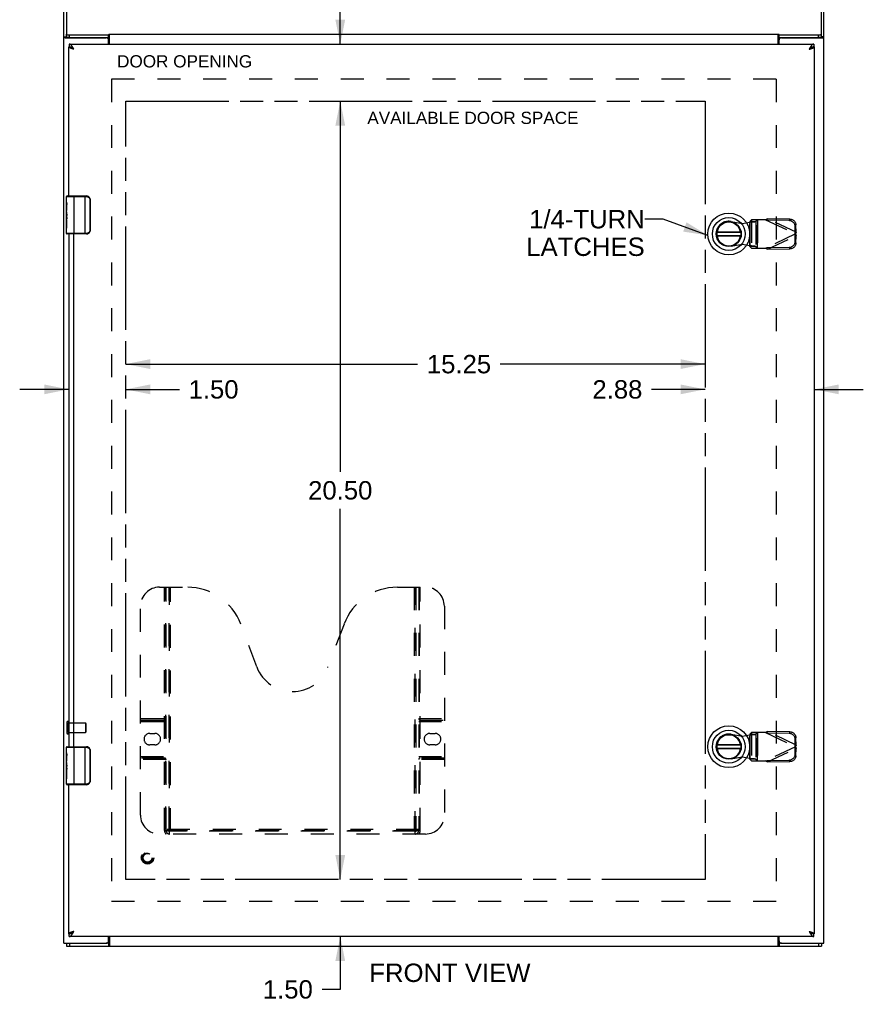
# Model space of a CAD drawing. Header units: inches. Extents: x 0 to 110, y 0 to 71.
# Tile 3 of 5: x 26 to 48, y 21 to 47. Entities that reach past the tile are written whole.
import ezdxf

# ---------------------------------------------------------------- set-up
doc = ezdxf.new("R2010")
doc.units = ezdxf.units.IN
doc.header["$LTSCALE"] = 6.032258
doc.header["$MEASUREMENT"] = 0
doc.linetypes.add('HIDDEN', pattern=[0.2, 0.1, -0.1])
doc.linetypes.add('PHANTOM', pattern=[0.8, 0.45, -0.05, 0.1, -0.05, 0.1, -0.05])
doc.layers.get('0').update_dxf_attribs({"linetype": 'CONTINUOUS'})
for name, color, linetype in [('02___PRT_ALL_AXES', 7, 'CONTINUOUS'), ('1-4_TURN_RH_OVER_24', 7, 'CONTINUOUS'), ('AVAILABLE_DOOR_SPACE', 7, 'CONTINUOUS'), ('DEFAULT_2', 8, 'HIDDEN'), ('DIMENSIONS', 7, 'CONTINUOUS')]:
    doc.layers.add(name, color=color, linetype=linetype)
doc.styles.get("Standard").update_dxf_attribs({"font": 'arial.ttf'})
doc.dimstyles.new('DIMSTYLE_1', dxfattribs={"dimtxt": 0.483871, "dimasz": 0.645161, "dimexe": 0.09, "dimexo": 0.07, "dimgap": 0.0375, "dimtad": 0, "dimtih": 1, "dimtoh": 1, "dimzin": 4, "dimdsep": 46, "dimtxsty": 'Standard', "dimblk": '_FILLED', "dimblk1": '_FILLED', "dimblk2": '_FILLED', "dimcen": 0.09, "dimazin": 1, "dimtfac": 1, "dimtofl": 0, "dimtmove": 0, "dimatfit": 3, "dimldrblk": '_FILLED', "dimfxl": 1, "dimtolj": 1, "dimtzin": 4, "dimarcsym": 0})
doc.dimstyles.get("Standard").update_dxf_attribs({"dimtxt": 0.548387, "dimasz": 0.645161, "dimexe": 0.09, "dimexo": 0.07, "dimgap": 0.09, "dimtad": 0, "dimtih": 1, "dimtoh": 1, "dimzin": 4, "dimdsep": 46, "dimtxsty": 'Standard', "dimblk": '_FILLED', "dimblk1": '_FILLED', "dimblk2": '_FILLED', "dimcen": 0.09, "dimazin": 1, "dimtp": 0.01, "dimtm": 0.01, "dimtfac": 1, "dimtofl": 0, "dimtmove": 0, "dimatfit": 3, "dimldrblk": '_FILLED', "dimfxl": 1, "dimtolj": 1, "dimtzin": 4, "dimarcsym": 0})

# ---------------------------------------------------------------- blocks, each defined once
blk = doc.blocks.new('_FILLED')
at = {"color": 0, "linetype": 'ByBlock'}
blk.add_solid([(0, 0), (-1, 0.2), (-1, -0.2)], dxfattribs=at)
blk = doc.blocks.new('*D16')
at = {"layer": 'DIMENSIONS', "color": 2, "linetype": 'Continuous'}
for p, q in [((34.616, 47.701), (34.114, 47.701)), ((34.616, 46.291), (34.616, 47.701)), ((34.616, 44.791), (34.616, 43.5))]:
    blk.add_line(p, q, dxfattribs=at)
at = {"layer": 'DIMENSIONS', "color": 2, "linetype": 'Continuous', "xscale": 0.6451612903, "yscale": 0.6451612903, "zscale": 0.6451612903}
for p, rotation in [((34.616, 46.291), 270), ((34.616, 44.791), 90)]:
    blk.add_blockref('_FILLED', p, dxfattribs=dict(at, rotation=rotation))
at = {"layer": 'DIMENSIONS', "color": 2, "linetype": 'Continuous', "insert": (33.872, 47.943), "char_height": 0.4839, "width": 1.31491, "attachment_point": 3, "line_spacing_factor": 0.9}
blk.add_mtext('1.50', dxfattribs=at)
blk = doc.blocks.new('*D17')
at = {"layer": 'DIMENSIONS', "color": 2, "linetype": 'Continuous'}
for p, q in [((34.616, 44.791), (34.616, 35.025)), ((34.616, 24.291), (34.616, 34.057))]:
    blk.add_line(p, q, dxfattribs=at)
at = {"layer": 'DIMENSIONS', "color": 2, "linetype": 'Continuous', "xscale": 0.6451612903, "yscale": 0.6451612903, "zscale": 0.6451612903}
for p, rotation in [((34.616, 44.791), 90), ((34.616, 24.291), 270)]:
    blk.add_blockref('_FILLED', p, dxfattribs=dict(at, rotation=rotation))
at = {"layer": 'DIMENSIONS', "color": 2, "linetype": 'Continuous', "insert": (34.616, 34.783), "char_height": 0.4839, "width": 1.69085, "attachment_point": 2, "line_spacing_factor": 0.9}
blk.add_mtext('20.50', dxfattribs=at)
blk = doc.blocks.new('*D18')
at = {"layer": 'DIMENSIONS', "color": 2, "linetype": 'Continuous'}
for p, q in [((34.616, 24.291), (34.616, 25.581)), ((34.616, 22.791), (34.616, 21.401)), ((34.616, 21.401), (34.136, 21.401))]:
    blk.add_line(p, q, dxfattribs=at)
at = {"layer": 'DIMENSIONS', "color": 2, "linetype": 'Continuous', "xscale": 0.6451612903, "yscale": 0.6451612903, "zscale": 0.6451612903}
for p, rotation in [((34.616, 24.291), 270), ((34.616, 22.791), 90)]:
    blk.add_blockref('_FILLED', p, dxfattribs=dict(at, rotation=rotation))
at = {"layer": 'DIMENSIONS', "color": 2, "linetype": 'Continuous', "insert": (33.894, 21.643), "char_height": 0.4839, "width": 1.31491, "attachment_point": 3, "line_spacing_factor": 0.9}
blk.add_mtext('1.50', dxfattribs=at)
blk = doc.blocks.new('*D19')
at = {"layer": 'DIMENSIONS', "color": 2, "linetype": 'Continuous'}
for p, q in [((28.968, 37.864), (36.653, 37.864)), ((44.218, 37.864), (38.828, 37.864))]:
    blk.add_line(p, q, dxfattribs=at)
at = {"layer": 'DIMENSIONS', "color": 2, "linetype": 'Continuous', "xscale": 0.6451612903, "yscale": 0.6451612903, "zscale": 0.6451612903, "rotation": 180}
blk.add_blockref('_FILLED', (28.968, 37.864), dxfattribs=at)
at = {"layer": 'DIMENSIONS', "color": 2, "linetype": 'Continuous', "xscale": 0.6451612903, "yscale": 0.6451612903, "zscale": 0.6451612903}
blk.add_blockref('_FILLED', (44.218, 37.864), dxfattribs=at)
at = {"layer": 'DIMENSIONS', "color": 2, "linetype": 'Continuous', "insert": (37.741, 38.106), "char_height": 0.4839, "width": 1.69085, "attachment_point": 2, "line_spacing_factor": 0.9}
blk.add_mtext('15.25', dxfattribs=at)
blk = doc.blocks.new('*D20')
at = {"layer": 'DIMENSIONS', "color": 2, "linetype": 'Continuous'}
for p, q in [((44.218, 37.199), (42.811, 37.199)), ((47.093, 37.199), (48.383, 37.199))]:
    blk.add_line(p, q, dxfattribs=at)
at = {"layer": 'DIMENSIONS', "color": 2, "linetype": 'Continuous', "xscale": 0.6451612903, "yscale": 0.6451612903, "zscale": 0.6451612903}
blk.add_blockref('_FILLED', (44.218, 37.199), dxfattribs=at)
at = {"layer": 'DIMENSIONS', "color": 2, "linetype": 'Continuous', "xscale": 0.6451612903, "yscale": 0.6451612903, "zscale": 0.6451612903, "rotation": 180}
blk.add_blockref('_FILLED', (47.093, 37.199), dxfattribs=at)
at = {"layer": 'DIMENSIONS', "color": 2, "linetype": 'Continuous', "insert": (42.569, 37.441), "char_height": 0.4839, "width": 1.31491, "attachment_point": 3, "line_spacing_factor": 0.9}
blk.add_mtext('2.88', dxfattribs=at)
blk = doc.blocks.new('*D21')
at = {"layer": 'DIMENSIONS', "color": 2, "linetype": 'Continuous'}
for p, q in [((27.468, 37.199), (26.178, 37.199)), ((28.968, 37.199), (30.381, 37.199))]:
    blk.add_line(p, q, dxfattribs=at)
at = {"layer": 'DIMENSIONS', "color": 2, "linetype": 'Continuous', "xscale": 0.6451612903, "yscale": 0.6451612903, "zscale": 0.6451612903}
blk.add_blockref('_FILLED', (27.468, 37.199), dxfattribs=at)
at = {"layer": 'DIMENSIONS', "color": 2, "linetype": 'Continuous', "xscale": 0.6451612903, "yscale": 0.6451612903, "zscale": 0.6451612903, "rotation": 180}
blk.add_blockref('_FILLED', (28.968, 37.199), dxfattribs=at)
at = {"layer": 'DIMENSIONS', "color": 2, "linetype": 'Continuous', "insert": (30.623, 37.441), "char_height": 0.4839, "width": 1.31491, "attachment_point": 1, "line_spacing_factor": 0.9}
blk.add_mtext('1.50', dxfattribs=at)

msp = doc.modelspace()

# ---------------------------------------------------------------- linework, layer by layer
at = {"color": 3, "linetype": 'Continuous'}
for p, q in [((27.343, 22.616), (27.343, 49.619)), ((27.406, 49.703), (27.406, 46.553)), ((47.28, 46.553), (47.28, 49.703)), ((47.343, 22.616), (47.343, 49.619)), ((27.371, 46.459), (28.458, 46.459)), ((27.486, 46.532), (28.518, 46.532)), ((28.518, 46.532), (28.53, 46.549)), ((28.53, 46.549), (46.157, 46.549)), ((28.545, 46.291), (28.545, 46.549)), ((46.141, 46.291), (46.141, 46.549)), ((46.168, 46.532), (46.157, 46.549)), ((46.168, 46.532), (47.2, 46.532)), ((46.228, 46.459), (47.316, 46.459)), ((27.468, 42.291), (27.468, 46.216)), ((27.481, 46.291), (47.08, 46.291)), ((28.518, 46.291), (28.518, 46.399)), ((46.168, 46.291), (46.168, 46.399)), ((46.958, 46.156), (46.974, 46.16)), ((47.093, 46.216), (47.093, 22.866)), ((27.468, 41.291), (27.468, 27.791)), ((27.603, 27.791), (27.603, 41.291)), ((27.468, 22.866), (27.468, 26.791)), ((27.603, 22.926), (27.587, 22.921)), ((27.343, 22.616), (28.458, 22.616)), ((47.08, 22.791), (27.481, 22.791)), ((28.518, 22.676), (28.518, 22.791)), ((28.545, 22.791), (28.545, 22.541)), ((46.141, 22.541), (46.141, 22.791)), ((46.15, 22.569), (46.153, 22.562)), ((46.168, 22.676), (46.168, 22.791)), ((46.228, 22.616), (47.343, 22.616)), ((27.406, 22.541), (47.28, 22.541))]:
    msp.add_line(p, q, dxfattribs=at)
at = {"color": 7, "linetype": 'Continuous'}
for p, q in [((27.343, 46.482), (27.406, 46.482)), ((27.406, 46.481), (27.406, 46.553)), ((27.486, 46.46), (27.486, 46.532)), ((27.486, 46.46), (28.518, 46.46)), ((27.488, 46.459), (27.488, 46.46)), ((28.518, 46.46), (28.518, 46.532)), ((46.168, 46.46), (46.168, 46.532)), ((46.168, 46.46), (47.2, 46.46)), ((47.198, 46.459), (47.198, 46.46)), ((47.2, 46.46), (47.2, 46.532)), ((47.28, 46.481), (47.28, 46.553)), ((47.343, 46.482), (47.28, 46.482)), ((27.468, 46.216), (27.481, 46.216)), ((27.481, 46.291), (27.481, 46.216)), ((27.603, 46.156), (27.594, 46.163)), ((47.08, 46.291), (47.08, 46.216)), ((47.093, 46.216), (47.08, 46.216)), ((27.408, 42.276), (27.935, 42.276)), ((27.423, 42.291), (27.933, 42.291)), ((27.608, 41.291), (27.608, 42.291)), ((27.897, 41.291), (27.897, 42.291)), ((28.026, 42.191), (28.026, 41.391)), ((28.033, 42.191), (28.026, 42.191)), ((28.033, 42.191), (28.033, 41.391)), ((27.408, 41.675), (27.408, 41.709)), ((27.408, 41.306), (27.408, 41.445)), ((27.935, 41.306), (27.408, 41.306)), ((27.933, 41.291), (27.423, 41.291)), ((28.033, 41.391), (28.026, 41.391)), ((45.155, 41.329), (44.53, 41.329)), ((44.53, 41.251), (45.155, 41.251)), ((44.532, 41.345), (45.153, 41.345)), ((45.153, 41.235), (44.532, 41.235)), ((27.408, 27.776), (27.935, 27.776)), ((27.423, 27.791), (27.933, 27.791)), ((27.608, 26.791), (27.608, 27.791)), ((27.897, 26.791), (27.897, 27.791)), ((45.155, 27.829), (44.53, 27.829)), ((44.53, 27.751), (45.155, 27.751)), ((44.532, 27.845), (45.153, 27.845)), ((28.026, 27.691), (28.026, 26.891)), ((28.033, 27.691), (28.026, 27.691)), ((28.033, 27.691), (28.033, 26.891)), ((45.153, 27.735), (44.532, 27.735)), ((27.408, 27.175), (27.408, 27.209)), ((27.408, 26.806), (27.408, 26.945)), ((27.935, 26.806), (27.408, 26.806)), ((27.933, 26.791), (27.423, 26.791)), ((28.033, 26.891), (28.026, 26.891)), ((27.468, 22.866), (27.481, 22.866)), ((27.481, 22.791), (27.481, 22.866)), ((46.958, 22.926), (46.967, 22.918)), ((47.093, 22.866), (47.08, 22.866)), ((47.08, 22.791), (47.08, 22.866)), ((27.406, 22.616), (27.406, 22.541)), ((27.486, 22.616), (27.486, 22.541)), ((28.515, 22.616), (28.458, 22.616)), ((28.515, 22.616), (28.515, 22.541)), ((46.228, 22.616), (46.171, 22.616)), ((46.171, 22.616), (46.171, 22.541)), ((47.2, 22.616), (47.2, 22.541)), ((47.28, 22.616), (47.28, 22.541))]:
    msp.add_line(p, q, dxfattribs=at)
at = {"color": 3, "linetype": 'Continuous'}
for points in [[(27.343, 46.482), (27.343, 46.479), (27.344, 46.477), (27.346, 46.474), (27.348, 46.472), (27.35, 46.47), (27.353, 46.467), (27.357, 46.465), (27.361, 46.463), (27.366, 46.461), (27.371, 46.459)], [(27.406, 46.553), (27.406, 46.552), (27.407, 46.55), (27.408, 46.549), (27.409, 46.548), (27.41, 46.546), (27.412, 46.545), (27.414, 46.544), (27.417, 46.543), (27.42, 46.542), (27.423, 46.54), (27.426, 46.539), (27.43, 46.538), (27.433, 46.537), (27.437, 46.537), (27.442, 46.536), (27.446, 46.535), (27.451, 46.534), (27.455, 46.534), (27.46, 46.533), (27.465, 46.533), (27.471, 46.533), (27.476, 46.533), (27.481, 46.532), (27.486, 46.532)], [(28.537, 46.512), (28.534, 46.516), (28.533, 46.518), (28.532, 46.52), (28.53, 46.522), (28.529, 46.524), (28.528, 46.525), (28.526, 46.527), (28.525, 46.528), (28.524, 46.53), (28.522, 46.53), (28.521, 46.531), (28.52, 46.532), (28.519, 46.532), (28.518, 46.532)], [(28.545, 46.5), (28.544, 46.501), (28.543, 46.502), (28.542, 46.504), (28.54, 46.506), (28.539, 46.508), (28.538, 46.51), (28.537, 46.512)], [(46.141, 46.5), (46.142, 46.501), (46.143, 46.502), (46.145, 46.504), (46.146, 46.506), (46.147, 46.508), (46.148, 46.51), (46.15, 46.512), (46.152, 46.516)], [(46.152, 46.516), (46.153, 46.518), (46.155, 46.52), (46.156, 46.522), (46.157, 46.524), (46.158, 46.525), (46.16, 46.527), (46.161, 46.528), (46.163, 46.53), (46.164, 46.53), (46.165, 46.531), (46.166, 46.532), (46.167, 46.532), (46.168, 46.532)], [(47.2, 46.532), (47.205, 46.532), (47.211, 46.533), (47.216, 46.533), (47.221, 46.533), (47.226, 46.533), (47.231, 46.534), (47.235, 46.534), (47.24, 46.535), (47.245, 46.536), (47.249, 46.537), (47.253, 46.537), (47.257, 46.538), (47.26, 46.539), (47.264, 46.54), (47.267, 46.542), (47.269, 46.543), (47.272, 46.544), (47.274, 46.545), (47.276, 46.546), (47.277, 46.548), (47.279, 46.549), (47.279, 46.55), (47.28, 46.552), (47.28, 46.553)], [(47.316, 46.459), (47.321, 46.461), (47.325, 46.463), (47.329, 46.465), (47.333, 46.467), (47.336, 46.47), (47.339, 46.472), (47.341, 46.474), (47.342, 46.477), (47.343, 46.479), (47.343, 46.482)], [(27.603, 46.156), (27.587, 46.16), (27.579, 46.163), (27.571, 46.165), (27.563, 46.167), (27.555, 46.169), (27.548, 46.172), (27.54, 46.174), (27.533, 46.176), (27.526, 46.179), (27.52, 46.181), (27.514, 46.183), (27.508, 46.186), (27.502, 46.188), (27.497, 46.19), (27.492, 46.193), (27.488, 46.195), (27.484, 46.197), (27.48, 46.199), (27.477, 46.202), (27.474, 46.204), (27.472, 46.206), (27.47, 46.209), (27.469, 46.211), (27.468, 46.213), (27.468, 46.216)], [(27.603, 46.156), (27.598, 46.164), (27.594, 46.172), (27.589, 46.18), (27.584, 46.188), (27.58, 46.196), (27.575, 46.204), (27.57, 46.211), (27.566, 46.218), (27.561, 46.225), (27.556, 46.232), (27.552, 46.239), (27.547, 46.245), (27.542, 46.251), (27.537, 46.257), (27.533, 46.262), (27.528, 46.267), (27.523, 46.271), (27.519, 46.275), (27.514, 46.279), (27.509, 46.282), (27.505, 46.285), (27.5, 46.287), (27.495, 46.288), (27.49, 46.29), (27.486, 46.29), (27.481, 46.291)], [(47.08, 46.291), (47.075, 46.29), (47.071, 46.29), (47.066, 46.288), (47.061, 46.287), (47.057, 46.285), (47.052, 46.282), (47.047, 46.279), (47.043, 46.275), (47.038, 46.271), (47.033, 46.267), (47.029, 46.262), (47.024, 46.257), (47.019, 46.251), (47.014, 46.245), (47.01, 46.239), (47.005, 46.232), (47, 46.226), (46.996, 46.218), (46.991, 46.211), (46.986, 46.204), (46.982, 46.196), (46.977, 46.188), (46.972, 46.18), (46.967, 46.172), (46.963, 46.164), (46.958, 46.156)], [(46.974, 46.16), (46.982, 46.163), (46.99, 46.165), (46.998, 46.167), (47.006, 46.169), (47.014, 46.172), (47.021, 46.174), (47.028, 46.176), (47.035, 46.179), (47.041, 46.181), (47.048, 46.183), (47.054, 46.186), (47.059, 46.188), (47.064, 46.19), (47.069, 46.193), (47.074, 46.195), (47.078, 46.197), (47.081, 46.199), (47.084, 46.202), (47.087, 46.204), (47.089, 46.206), (47.091, 46.209), (47.092, 46.211), (47.093, 46.213), (47.093, 46.216)], [(27.587, 22.921), (27.579, 22.919), (27.571, 22.916), (27.563, 22.914), (27.555, 22.912), (27.548, 22.909), (27.54, 22.907), (27.533, 22.905), (27.526, 22.903), (27.52, 22.9), (27.514, 22.898), (27.508, 22.896), (27.502, 22.893), (27.497, 22.891), (27.492, 22.889), (27.488, 22.886), (27.484, 22.884), (27.48, 22.882), (27.477, 22.879), (27.474, 22.877), (27.472, 22.875), (27.47, 22.873), (27.469, 22.87), (27.468, 22.868), (27.468, 22.866)], [(27.481, 22.791), (27.486, 22.791), (27.49, 22.792), (27.495, 22.793), (27.5, 22.795), (27.505, 22.797), (27.509, 22.799), (27.514, 22.803), (27.519, 22.806), (27.523, 22.81), (27.528, 22.815), (27.533, 22.819), (27.537, 22.825), (27.542, 22.83), (27.547, 22.836), (27.551, 22.842), (27.556, 22.849), (27.561, 22.856), (27.566, 22.863), (27.57, 22.87), (27.575, 22.878), (27.58, 22.885), (27.584, 22.893), (27.589, 22.901), (27.594, 22.909), (27.598, 22.917), (27.603, 22.926)], [(46.958, 22.926), (46.974, 22.921), (46.982, 22.919), (46.99, 22.916), (46.998, 22.914), (47.006, 22.912), (47.014, 22.909), (47.021, 22.907), (47.028, 22.905), (47.035, 22.903), (47.041, 22.9), (47.048, 22.898), (47.054, 22.896), (47.059, 22.893), (47.064, 22.891), (47.069, 22.889), (47.074, 22.886), (47.078, 22.884), (47.081, 22.882), (47.084, 22.879), (47.087, 22.877), (47.089, 22.875), (47.091, 22.873), (47.092, 22.87), (47.093, 22.868), (47.093, 22.866)], [(46.958, 22.926), (46.963, 22.917), (46.967, 22.909), (46.972, 22.901), (46.977, 22.893), (46.982, 22.885), (46.986, 22.878), (46.991, 22.87), (46.996, 22.863), (47, 22.856), (47.005, 22.849), (47.01, 22.842), (47.014, 22.836), (47.019, 22.83), (47.024, 22.825), (47.028, 22.819), (47.033, 22.815), (47.038, 22.81), (47.043, 22.806), (47.047, 22.803), (47.052, 22.799), (47.057, 22.797), (47.061, 22.795), (47.066, 22.793), (47.071, 22.792), (47.075, 22.791), (47.08, 22.791)], [(28.534, 22.562), (28.533, 22.559), (28.531, 22.557), (28.53, 22.555), (28.529, 22.553), (28.528, 22.551), (28.527, 22.549), (28.526, 22.548), (28.525, 22.546), (28.524, 22.545), (28.523, 22.544), (28.522, 22.543), (28.521, 22.542), (28.52, 22.542), (28.519, 22.541), (28.517, 22.541), (28.516, 22.541), (28.515, 22.541)], [(28.545, 22.584), (28.544, 22.583), (28.543, 22.581), (28.542, 22.58), (28.541, 22.578), (28.54, 22.576), (28.539, 22.574), (28.538, 22.571), (28.537, 22.569), (28.534, 22.562)], [(46.141, 22.584), (46.142, 22.583), (46.143, 22.581), (46.144, 22.58), (46.145, 22.578), (46.146, 22.576), (46.147, 22.574), (46.149, 22.571), (46.15, 22.569)], [(46.153, 22.562), (46.154, 22.559), (46.155, 22.557), (46.156, 22.555), (46.157, 22.553), (46.158, 22.551), (46.159, 22.549), (46.16, 22.548), (46.161, 22.546), (46.162, 22.545), (46.163, 22.544), (46.164, 22.543), (46.165, 22.542), (46.166, 22.542), (46.168, 22.541), (46.169, 22.541), (46.17, 22.541), (46.171, 22.541)]]:
    msp.add_lwpolyline(points, dxfattribs=at)
at = {"color": 7, "linetype": 'Continuous'}
for points in [[(27.426, 46.467), (27.423, 46.468), (27.42, 46.469), (27.417, 46.47), (27.414, 46.471), (27.412, 46.473), (27.41, 46.474), (27.409, 46.475), (27.408, 46.477), (27.407, 46.478), (27.406, 46.479), (27.406, 46.481)], [(27.423, 46.468), (27.423, 46.467), (27.425, 46.465), (27.427, 46.463), (27.429, 46.461), (27.431, 46.459)], [(27.433, 46.465), (27.43, 46.466), (27.426, 46.467)], [(27.486, 46.46), (27.481, 46.46), (27.476, 46.46), (27.471, 46.46), (27.465, 46.461), (27.46, 46.461), (27.455, 46.461), (27.451, 46.462), (27.446, 46.463), (27.442, 46.463), (27.437, 46.464), (27.433, 46.465)], [(28.545, 46.453), (28.544, 46.453), (28.543, 46.453), (28.542, 46.452), (28.541, 46.452), (28.539, 46.452), (28.538, 46.453), (28.536, 46.453), (28.535, 46.454), (28.534, 46.454), (28.533, 46.455), (28.531, 46.455), (28.53, 46.456), (28.529, 46.457), (28.528, 46.458), (28.526, 46.458), (28.525, 46.459), (28.524, 46.46), (28.523, 46.46), (28.521, 46.46), (28.52, 46.46), (28.519, 46.46), (28.518, 46.46)], [(46.141, 46.453), (46.142, 46.453), (46.143, 46.453), (46.144, 46.452), (46.146, 46.452), (46.147, 46.452), (46.148, 46.453), (46.15, 46.453), (46.151, 46.454), (46.152, 46.454), (46.154, 46.455), (46.155, 46.455), (46.156, 46.456), (46.157, 46.457), (46.159, 46.458), (46.16, 46.458), (46.161, 46.459), (46.162, 46.46), (46.164, 46.46), (46.165, 46.46), (46.166, 46.46), (46.167, 46.46), (46.168, 46.46)], [(47.253, 46.465), (47.249, 46.464), (47.245, 46.463), (47.24, 46.463), (47.235, 46.462), (47.231, 46.461), (47.226, 46.461), (47.221, 46.461), (47.216, 46.46), (47.211, 46.46), (47.205, 46.46), (47.2, 46.46)], [(47.264, 46.468), (47.26, 46.467), (47.257, 46.466), (47.253, 46.465)], [(47.255, 46.459), (47.257, 46.461), (47.259, 46.463), (47.261, 46.465), (47.263, 46.467), (47.264, 46.468)], [(47.28, 46.481), (47.28, 46.479), (47.279, 46.478), (47.279, 46.477), (47.277, 46.475), (47.276, 46.474), (47.274, 46.473), (47.272, 46.471), (47.269, 46.47), (47.267, 46.469), (47.264, 46.468)], [(27.561, 46.187), (27.556, 46.19), (27.552, 46.193), (27.547, 46.195), (27.542, 46.198), (27.537, 46.201), (27.533, 46.203), (27.528, 46.205), (27.523, 46.207), (27.519, 46.209), (27.514, 46.21), (27.509, 46.212), (27.505, 46.213), (27.5, 46.214), (27.495, 46.215), (27.49, 46.215), (27.486, 46.216), (27.481, 46.216)], [(27.603, 46.156), (27.598, 46.159), (27.594, 46.162), (27.589, 46.165), (27.585, 46.168), (27.58, 46.171), (27.576, 46.174), (27.572, 46.177), (27.568, 46.18), (27.564, 46.183), (27.561, 46.186), (27.557, 46.189), (27.557, 46.189)], [(27.594, 46.163), (27.589, 46.166), (27.584, 46.17), (27.58, 46.173), (27.575, 46.177), (27.57, 46.18), (27.566, 46.184), (27.561, 46.187)], [(47.005, 46.19), (47, 46.187), (46.996, 46.184), (46.991, 46.18), (46.986, 46.177), (46.982, 46.173), (46.977, 46.17), (46.972, 46.166), (46.967, 46.163), (46.958, 46.156)], [(46.958, 46.156), (46.963, 46.159), (46.967, 46.162), (46.972, 46.165), (46.977, 46.168), (46.981, 46.171), (46.985, 46.174), (46.989, 46.177), (46.993, 46.18), (46.997, 46.183), (47.001, 46.186), (47.004, 46.189), (47.004, 46.189)], [(47.08, 46.216), (47.075, 46.216), (47.071, 46.215), (47.066, 46.215), (47.061, 46.214), (47.057, 46.213), (47.052, 46.212), (47.047, 46.21), (47.043, 46.209), (47.038, 46.207), (47.033, 46.205), (47.029, 46.203), (47.024, 46.201), (47.019, 46.198), (47.014, 46.195), (47.01, 46.193), (47.005, 46.19)], [(27.933, 42.291), (27.933, 42.29), (27.934, 42.29), (27.934, 42.289), (27.934, 42.288), (27.935, 42.286), (27.935, 42.284), (27.935, 42.282), (27.935, 42.28), (27.935, 42.278), (27.935, 42.276)], [(27.935, 42.276), (27.944, 42.275), (27.952, 42.274), (27.96, 42.272), (27.969, 42.27), (27.977, 42.266), (27.984, 42.262), (27.991, 42.257), (27.998, 42.252), (28.003, 42.247), (28.008, 42.241), (28.012, 42.236), (28.015, 42.23), (28.018, 42.225), (28.021, 42.219), (28.022, 42.214), (28.024, 42.209), (28.025, 42.204), (28.025, 42.199), (28.026, 42.195), (28.026, 42.191)], [(28.026, 42.227), (28.028, 42.221), (28.03, 42.215), (28.031, 42.209), (28.032, 42.203), (28.033, 42.197), (28.033, 42.191)], [(27.933, 41.291), (27.933, 41.291), (27.934, 41.291), (27.934, 41.292), (27.934, 41.294), (27.935, 41.295), (27.935, 41.297), (27.935, 41.299), (27.935, 41.301), (27.935, 41.303), (27.935, 41.306)], [(28.026, 41.391), (28.026, 41.386), (28.025, 41.382), (28.025, 41.377), (28.024, 41.372), (28.022, 41.367), (28.021, 41.362), (28.018, 41.357), (28.015, 41.351), (28.012, 41.346), (28.008, 41.34), (28.003, 41.334), (27.998, 41.329), (27.991, 41.324), (27.984, 41.319), (27.977, 41.315), (27.969, 41.312), (27.96, 41.309), (27.952, 41.307), (27.944, 41.306), (27.935, 41.306)], [(28.033, 41.391), (28.033, 41.384), (28.032, 41.378), (28.031, 41.372), (28.03, 41.366), (28.028, 41.36), (28.026, 41.354)], [(27.933, 27.791), (27.933, 27.79), (27.934, 27.79), (27.934, 27.789), (27.934, 27.788), (27.935, 27.786), (27.935, 27.784), (27.935, 27.782), (27.935, 27.78), (27.935, 27.778), (27.935, 27.776)], [(27.935, 27.776), (27.944, 27.775), (27.952, 27.774), (27.96, 27.772), (27.969, 27.77), (27.977, 27.766), (27.984, 27.762), (27.991, 27.757), (27.998, 27.752), (28.003, 27.747), (28.008, 27.741), (28.012, 27.736), (28.015, 27.73), (28.018, 27.725), (28.021, 27.719), (28.022, 27.714), (28.024, 27.709), (28.025, 27.704), (28.025, 27.699), (28.026, 27.695), (28.026, 27.691)], [(28.026, 27.727), (28.028, 27.721), (28.03, 27.715), (28.031, 27.709), (28.032, 27.703), (28.033, 27.697), (28.033, 27.691)], [(27.933, 26.791), (27.933, 26.791), (27.934, 26.791), (27.934, 26.792), (27.934, 26.794), (27.935, 26.795), (27.935, 26.797), (27.935, 26.799), (27.935, 26.801), (27.935, 26.803), (27.935, 26.806)], [(28.026, 26.891), (28.026, 26.886), (28.025, 26.882), (28.025, 26.877), (28.024, 26.872), (28.022, 26.867), (28.021, 26.862), (28.018, 26.857), (28.015, 26.851), (28.012, 26.846), (28.008, 26.84), (28.003, 26.834), (27.998, 26.829), (27.991, 26.824), (27.984, 26.819), (27.977, 26.815), (27.969, 26.812), (27.96, 26.809), (27.952, 26.807), (27.944, 26.806), (27.935, 26.806)], [(28.033, 26.891), (28.033, 26.884), (28.032, 26.878), (28.031, 26.872), (28.03, 26.866), (28.028, 26.86), (28.026, 26.854)], [(27.481, 22.866), (27.486, 22.866), (27.49, 22.866), (27.495, 22.867), (27.5, 22.867), (27.505, 22.868), (27.509, 22.87), (27.514, 22.871), (27.519, 22.873), (27.523, 22.874), (27.528, 22.876), (27.533, 22.878), (27.537, 22.881), (27.542, 22.883), (27.547, 22.886), (27.551, 22.889), (27.556, 22.892)], [(27.556, 22.892), (27.561, 22.895), (27.566, 22.898), (27.57, 22.901), (27.575, 22.904), (27.58, 22.908), (27.584, 22.911), (27.589, 22.915), (27.594, 22.918), (27.603, 22.926)], [(27.603, 22.926), (27.598, 22.923), (27.594, 22.92), (27.589, 22.917), (27.585, 22.914), (27.58, 22.911), (27.576, 22.908), (27.572, 22.905), (27.568, 22.902), (27.564, 22.899), (27.561, 22.896), (27.557, 22.893), (27.557, 22.892)], [(46.958, 22.926), (46.963, 22.923), (46.967, 22.92), (46.972, 22.917), (46.977, 22.914), (46.981, 22.911), (46.985, 22.908), (46.989, 22.905), (46.993, 22.902), (46.997, 22.899), (47.001, 22.896), (47.004, 22.893), (47.004, 22.892)], [(46.967, 22.918), (46.972, 22.915), (46.977, 22.911), (46.982, 22.908), (46.986, 22.904), (46.991, 22.901), (46.996, 22.898), (47, 22.895)], [(47, 22.895), (47.005, 22.892), (47.01, 22.889), (47.014, 22.886), (47.019, 22.883), (47.024, 22.881), (47.028, 22.878), (47.033, 22.876), (47.038, 22.874), (47.043, 22.873), (47.047, 22.871), (47.052, 22.87), (47.057, 22.868), (47.061, 22.867), (47.066, 22.867), (47.071, 22.866), (47.075, 22.866), (47.08, 22.866)], [(28.528, 22.626), (28.526, 22.624), (28.525, 22.622), (28.524, 22.621), (28.523, 22.62), (28.522, 22.619), (28.521, 22.618), (28.52, 22.617), (28.519, 22.617), (28.518, 22.616), (28.517, 22.616), (28.516, 22.616), (28.515, 22.616)], [(28.545, 22.636), (28.544, 22.637), (28.543, 22.637), (28.542, 22.637), (28.541, 22.637), (28.54, 22.636), (28.539, 22.636), (28.537, 22.636), (28.536, 22.635), (28.535, 22.635), (28.534, 22.634), (28.533, 22.633), (28.532, 22.632), (28.531, 22.631), (28.53, 22.63), (28.53, 22.629), (28.529, 22.627), (28.528, 22.626)], [(46.141, 22.636), (46.142, 22.637), (46.143, 22.637), (46.145, 22.637), (46.146, 22.637), (46.147, 22.636), (46.148, 22.636), (46.149, 22.636), (46.15, 22.635), (46.151, 22.635), (46.152, 22.634), (46.153, 22.633), (46.154, 22.632), (46.155, 22.631), (46.156, 22.63), (46.157, 22.629), (46.158, 22.627), (46.159, 22.626), (46.16, 22.624)], [(46.16, 22.624), (46.161, 22.622), (46.162, 22.621), (46.163, 22.62), (46.164, 22.619), (46.165, 22.618), (46.166, 22.617), (46.167, 22.617), (46.168, 22.616), (46.169, 22.616), (46.17, 22.616), (46.171, 22.616)]]:
    msp.add_lwpolyline(points, dxfattribs=at)
for centre, radius in [((44.843, 41.29), 0.551), ((44.843, 41.29), 0.433), ((44.843, 41.29), 0.329), ((44.843, 41.29), 0.317), ((44.843, 27.79), 0.551), ((44.843, 27.79), 0.433), ((44.843, 27.79), 0.329), ((44.843, 27.79), 0.317)]:
    msp.add_circle(centre, radius, dxfattribs=at)
at = {"color": 3, "linetype": 'Continuous'}
for centre, start, end in [((28.458, 46.399), 0, 90), ((46.228, 46.399), 90, 180), ((28.458, 22.676), 270, 360), ((46.228, 22.676), 180, 270)]:
    msp.add_arc(centre, 0.06, start, end, dxfattribs=at)
at = {"color": 7, "linetype": 'Continuous'}
for centre, radius, start, end in [((27.423, 42.276), 0.015, 90, 180), ((27.933, 42.191), 0.1, 21.1999, 90), ((44.843, 41.29), 0.315, 10.0787, 349.9213), ((27.423, 41.306), 0.015, 180, 270), ((27.933, 41.391), 0.1, 270, 338.7946), ((44.843, 27.79), 0.315, 10.0787, 349.9213), ((27.423, 27.776), 0.015, 90, 180), ((27.933, 27.691), 0.1, 21.1999, 90), ((27.423, 26.806), 0.015, 180, 270), ((27.933, 26.891), 0.1, 270, 338.7946)]:
    msp.add_arc(centre, radius, start, end, dxfattribs=at)
at = {"layer": '02___PRT_ALL_AXES', "color": 7, "linetype": 'Continuous'}
for p, q in [((27.408, 42.132), (27.408, 42.276)), ((27.408, 41.876), (27.408, 42.129)), ((27.417, 42.074), (27.408, 42.074)), ((27.408, 42.042), (27.418, 42.042)), ((27.418, 41.906), (27.418, 42.063)), ((27.408, 41.906), (27.418, 41.906)), ((27.408, 41.306), (27.408, 41.873)), ((27.411, 41.843), (27.408, 41.843)), ((27.418, 41.722), (27.418, 41.775)), ((27.408, 41.711), (27.417, 41.711)), ((27.408, 41.675), (27.418, 41.675)), ((27.408, 41.612), (27.418, 41.612)), ((27.418, 41.445), (27.418, 41.675)), ((27.408, 41.445), (27.418, 41.445)), ((27.408, 27.632), (27.408, 27.776)), ((27.408, 27.376), (27.408, 27.629)), ((27.417, 27.574), (27.408, 27.574)), ((27.408, 27.542), (27.418, 27.542)), ((27.418, 27.406), (27.418, 27.563)), ((27.408, 27.406), (27.418, 27.406)), ((27.408, 26.806), (27.408, 27.373)), ((27.411, 27.343), (27.408, 27.343)), ((27.418, 27.222), (27.418, 27.275)), ((27.408, 27.211), (27.417, 27.211)), ((27.408, 27.175), (27.418, 27.175)), ((27.408, 27.112), (27.418, 27.112)), ((27.418, 26.945), (27.418, 27.175)), ((27.408, 26.945), (27.418, 26.945))]:
    msp.add_line(p, q, dxfattribs=at)
at = {"layer": '02___PRT_ALL_AXES', "color": 8, "linetype": 'HIDDEN'}
for p, q in [((27.461, 28.167), (27.461, 28.415)), ((27.461, 28.415), (27.908, 28.415)), ((27.461, 28.167), (27.908, 28.167))]:
    msp.add_line(p, q, dxfattribs=at)
at = {"layer": '02___PRT_ALL_AXES', "color": 7, "linetype": 'Continuous'}
for points in [[(27.408, 42.132), (27.408, 42.128), (27.409, 42.124), (27.41, 42.119), (27.411, 42.113), (27.412, 42.106), (27.414, 42.098), (27.415, 42.09), (27.416, 42.081), (27.417, 42.072), (27.418, 42.063)], [(27.408, 41.876), (27.408, 41.869), (27.409, 41.861), (27.41, 41.853), (27.411, 41.844), (27.412, 41.835), (27.413, 41.826), (27.414, 41.817), (27.415, 41.808), (27.416, 41.799), (27.417, 41.791), (27.418, 41.783), (27.418, 41.775)], [(27.418, 41.722), (27.418, 41.716), (27.417, 41.71), (27.417, 41.704), (27.416, 41.698), (27.416, 41.692), (27.415, 41.686)], [(27.408, 27.632), (27.408, 27.628), (27.409, 27.624), (27.41, 27.619), (27.411, 27.613), (27.412, 27.606), (27.414, 27.598), (27.415, 27.59), (27.416, 27.581), (27.417, 27.572), (27.418, 27.563)], [(27.408, 27.376), (27.408, 27.369), (27.409, 27.361), (27.41, 27.353), (27.411, 27.344), (27.412, 27.335), (27.413, 27.326), (27.414, 27.317), (27.415, 27.308), (27.416, 27.299), (27.417, 27.291), (27.418, 27.283), (27.418, 27.275)], [(27.418, 27.222), (27.418, 27.216), (27.417, 27.21), (27.417, 27.204), (27.416, 27.198), (27.416, 27.192), (27.415, 27.186)]]:
    msp.add_lwpolyline(points, dxfattribs=at)
at = {"layer": '02___PRT_ALL_AXES', "color": 8, "linetype": 'HIDDEN'}
msp.add_circle((29.543, 24.866), 0.124, dxfattribs=at)
at = {"layer": '02___PRT_ALL_AXES', "color": 7, "linetype": 'Continuous'}
for centre, start_param, end_param in [((27.608, 41.709), 3.141593, 3.403409), ((27.608, 27.209), -3.141593, -2.879776)]:
    msp.add_ellipse(centre, major_axis=(0.2, 0), ratio=0.432808, start_param=start_param, end_param=end_param, dxfattribs=at)
at = {"layer": 'AVAILABLE_DOOR_SPACE', "color": 40, "linetype": 'PHANTOM'}
for p, q in [((28.968, 24.291), (28.968, 44.791)), ((28.968, 44.791), (44.218, 44.791)), ((44.218, 44.791), (44.218, 24.291)), ((44.218, 24.291), (28.968, 24.291))]:
    msp.add_line(p, q, dxfattribs=at)
at = {"layer": 'DEFAULT_2', "color": 8, "linetype": 'HIDDEN'}
for p, q in [((28.593, 45.366), (28.593, 23.716)), ((46.091, 45.366), (28.595, 45.366)), ((46.093, 45.366), (46.093, 23.716)), ((44.903, 41.619), (45.197, 41.566)), ((45.197, 41.566), (45.394, 41.604)), ((45.394, 41.604), (45.426, 41.606)), ((45.394, 41.604), (45.394, 40.977)), ((45.439, 41.664), (45.398, 41.618)), ((45.398, 41.618), (45.553, 41.618)), ((45.398, 40.962), (45.398, 41.618)), ((45.813, 41.664), (45.439, 41.664)), ((45.443, 41.664), (45.443, 40.916)), ((45.553, 41.618), (45.594, 41.664)), ((45.553, 41.618), (45.553, 40.962)), ((45.598, 40.916), (45.598, 41.664)), ((45.602, 41.664), (45.602, 40.916)), ((45.813, 41.664), (46.6, 41.29)), ((45.841, 41.651), (45.861, 41.692)), ((46.432, 41.641), (45.841, 41.651)), ((46.452, 41.682), (45.861, 41.692)), ((46.614, 41.335), (45.861, 41.692)), ((46.452, 41.682), (46.432, 41.641)), ((46.591, 41.486), (46.61, 41.528)), ((46.594, 41.293), (46.591, 41.486)), ((46.614, 41.335), (46.61, 41.528)), ((46.6, 41.29), (45.813, 40.916)), ((45.861, 40.888), (46.614, 41.245)), ((46.591, 41.094), (46.594, 41.287)), ((46.614, 41.335), (46.594, 41.293)), ((46.594, 41.287), (46.614, 41.245)), ((46.6, 41.29), (46.605, 41.275)), ((46.612, 41.327), (46.607, 41.313)), ((46.61, 41.053), (46.614, 41.245)), ((46.614, 41.335), (46.612, 41.327)), ((45.197, 41.015), (44.903, 40.961)), ((45.394, 40.977), (45.197, 41.015)), ((45.553, 40.962), (45.398, 40.962)), ((45.398, 40.962), (45.439, 40.916)), ((45.594, 40.916), (45.553, 40.962)), ((46.61, 41.053), (46.591, 41.094)), ((45.439, 40.916), (45.813, 40.916)), ((45.829, 40.907), (45.813, 40.916)), ((45.841, 40.93), (46.432, 40.94)), ((45.861, 40.888), (45.841, 40.93)), ((45.861, 40.888), (46.452, 40.898)), ((46.432, 40.94), (46.452, 40.898)), ((29.856, 31.991), (30.592, 31.991)), ((29.991, 25.581), (29.991, 31.991)), ((30.021, 25.611), (30.021, 31.991)), ((30.031, 25.581), (30.031, 31.991)), ((30.111, 25.611), (30.111, 31.991)), ((30.121, 25.491), (30.121, 31.991)), ((30.151, 25.571), (30.151, 31.991)), ((36.119, 31.991), (36.856, 31.991)), ((36.561, 31.991), (36.561, 25.571)), ((36.591, 25.491), (36.591, 31.991)), ((36.601, 31.991), (36.601, 25.611)), ((36.681, 31.991), (36.681, 25.581)), ((36.691, 31.991), (36.691, 25.611)), ((36.721, 25.581), (36.721, 31.991)), ((29.356, 25.991), (29.356, 31.491)), ((37.356, 31.491), (37.356, 25.991)), ((32.419, 29.89), (31.996, 31.017)), ((34.715, 31.017), (34.292, 29.89)), ((29.356, 28.531), (30.031, 28.531)), ((36.681, 28.531), (37.356, 28.531)), ((27.418, 28.433), (27.418, 28.149)), ((27.461, 28.433), (27.461, 28.149)), ((27.908, 28.415), (27.908, 28.167)), ((27.918, 28.405), (27.918, 28.177)), ((29.356, 28.491), (29.991, 28.491)), ((29.356, 28.451), (30.031, 28.451)), ((36.681, 28.451), (37.356, 28.451)), ((36.721, 28.491), (37.356, 28.491)), ((29.6, 28.141), (29.737, 28.141)), ((36.975, 28.141), (37.112, 28.141)), ((44.903, 28.119), (45.197, 28.066)), ((45.197, 28.066), (45.394, 28.104)), ((45.394, 28.104), (45.426, 28.106)), ((45.394, 28.104), (45.394, 27.477)), ((45.439, 28.164), (45.398, 28.118)), ((45.398, 28.118), (45.553, 28.118)), ((45.398, 27.462), (45.398, 28.118)), ((45.813, 28.164), (45.439, 28.164)), ((45.443, 28.164), (45.443, 27.416)), ((45.553, 28.118), (45.594, 28.164)), ((45.553, 28.118), (45.553, 27.462)), ((45.598, 27.416), (45.598, 28.164)), ((45.602, 28.164), (45.602, 27.416)), ((45.813, 28.164), (46.6, 27.79)), ((45.841, 28.151), (45.861, 28.192)), ((46.432, 28.141), (45.841, 28.151)), ((46.452, 28.182), (45.861, 28.192)), ((46.614, 27.835), (45.861, 28.192)), ((46.452, 28.182), (46.432, 28.141)), ((46.591, 27.986), (46.61, 28.028)), ((46.614, 27.835), (46.61, 28.028)), ((29.737, 27.841), (29.6, 27.841)), ((37.112, 27.841), (36.975, 27.841)), ((46.6, 27.79), (45.813, 27.416)), ((45.861, 27.388), (46.614, 27.745)), ((46.594, 27.793), (46.591, 27.986)), ((46.591, 27.594), (46.594, 27.787)), ((46.614, 27.835), (46.594, 27.793)), ((46.594, 27.787), (46.614, 27.745)), ((46.6, 27.79), (46.605, 27.775)), ((46.612, 27.827), (46.607, 27.813)), ((46.61, 27.553), (46.614, 27.745)), ((46.614, 27.835), (46.612, 27.827)), ((29.356, 27.531), (30.031, 27.531)), ((29.991, 27.491), (29.356, 27.491)), ((36.681, 27.531), (37.356, 27.531)), ((37.356, 27.491), (36.721, 27.491)), ((45.197, 27.515), (44.903, 27.461)), ((45.394, 27.477), (45.197, 27.515)), ((46.61, 27.553), (46.591, 27.594)), ((30.031, 27.451), (29.356, 27.451)), ((37.356, 27.451), (36.681, 27.451)), ((45.553, 27.462), (45.398, 27.462)), ((45.398, 27.462), (45.439, 27.416)), ((45.439, 27.416), (45.813, 27.416)), ((45.594, 27.416), (45.553, 27.462)), ((45.829, 27.407), (45.813, 27.416)), ((45.841, 27.43), (46.432, 27.44)), ((45.861, 27.388), (45.841, 27.43)), ((45.861, 27.388), (46.452, 27.398)), ((46.432, 27.44), (46.452, 27.398)), ((36.856, 25.491), (29.856, 25.491)), ((29.991, 25.581), (36.721, 25.581)), ((36.691, 25.611), (30.021, 25.611)), ((36.597, 25.571), (30.114, 25.571)), ((46.091, 23.716), (28.595, 23.716))]:
    msp.add_line(p, q, dxfattribs=at)
for points in [[(45.398, 41.618), (45.397, 41.616), (45.397, 41.613), (45.396, 41.611), (45.396, 41.608), (45.395, 41.606), (45.394, 41.604)], [(45.426, 41.606), (45.441, 41.607), (45.456, 41.608), (45.471, 41.609), (45.485, 41.61), (45.497, 41.611), (45.509, 41.612), (45.52, 41.613), (45.529, 41.614), (45.537, 41.615), (45.544, 41.616), (45.549, 41.617), (45.553, 41.618)], [(45.813, 41.664), (45.829, 41.674), (45.837, 41.678), (45.845, 41.683), (45.853, 41.688), (45.861, 41.692)], [(46.591, 41.486), (46.59, 41.501), (46.587, 41.516), (46.583, 41.53), (46.578, 41.544), (46.571, 41.558), (46.563, 41.571), (46.553, 41.583), (46.543, 41.594), (46.531, 41.604), (46.519, 41.613), (46.506, 41.621), (46.492, 41.628), (46.477, 41.633), (46.462, 41.637), (46.447, 41.64), (46.432, 41.641)], [(46.452, 41.682), (46.467, 41.681), (46.482, 41.679), (46.497, 41.675), (46.512, 41.67), (46.526, 41.663), (46.539, 41.655), (46.551, 41.646), (46.563, 41.636), (46.573, 41.625), (46.583, 41.613), (46.591, 41.6), (46.597, 41.586), (46.603, 41.572), (46.607, 41.557), (46.609, 41.543), (46.61, 41.528)], [(46.607, 41.313), (46.603, 41.298), (46.6, 41.29)], [(46.605, 41.275), (46.609, 41.26), (46.612, 41.253), (46.614, 41.245)], [(45.553, 40.962), (45.549, 40.963), (45.544, 40.964), (45.537, 40.965), (45.529, 40.966), (45.52, 40.967), (45.509, 40.968), (45.497, 40.969), (45.485, 40.97), (45.471, 40.971), (45.456, 40.972), (45.441, 40.974), (45.426, 40.975), (45.394, 40.977)], [(45.394, 40.977), (45.395, 40.974), (45.396, 40.972), (45.396, 40.969), (45.397, 40.967), (45.397, 40.965), (45.398, 40.962)], [(46.432, 40.94), (46.447, 40.941), (46.462, 40.943), (46.477, 40.947), (46.492, 40.952), (46.506, 40.959), (46.519, 40.967), (46.531, 40.976), (46.543, 40.986), (46.553, 40.997), (46.563, 41.009), (46.571, 41.022), (46.578, 41.036), (46.583, 41.05), (46.587, 41.064), (46.59, 41.079), (46.591, 41.094)], [(46.61, 41.053), (46.609, 41.038), (46.607, 41.023), (46.603, 41.008), (46.597, 40.994), (46.591, 40.981), (46.583, 40.968), (46.573, 40.956), (46.563, 40.944), (46.551, 40.934), (46.539, 40.925), (46.526, 40.917), (46.512, 40.911), (46.497, 40.905), (46.482, 40.901), (46.467, 40.899), (46.452, 40.898)], [(45.861, 40.888), (45.853, 40.892), (45.845, 40.897), (45.837, 40.902), (45.829, 40.907)], [(45.398, 28.118), (45.397, 28.116), (45.397, 28.113), (45.396, 28.111), (45.396, 28.108), (45.395, 28.106), (45.394, 28.104)], [(45.426, 28.106), (45.441, 28.107), (45.456, 28.108), (45.471, 28.109), (45.485, 28.11), (45.497, 28.111), (45.509, 28.112), (45.52, 28.113), (45.529, 28.114), (45.537, 28.115), (45.544, 28.116), (45.549, 28.117), (45.553, 28.118)], [(45.813, 28.164), (45.829, 28.174), (45.837, 28.178), (45.845, 28.183), (45.853, 28.188), (45.861, 28.192)], [(46.591, 27.986), (46.59, 28.001), (46.587, 28.016), (46.583, 28.03), (46.578, 28.044), (46.571, 28.058), (46.563, 28.071), (46.553, 28.083), (46.543, 28.094), (46.531, 28.104), (46.519, 28.113), (46.506, 28.121), (46.492, 28.128), (46.477, 28.133), (46.462, 28.137), (46.447, 28.14), (46.432, 28.141)], [(46.452, 28.182), (46.467, 28.181), (46.482, 28.179), (46.497, 28.175), (46.512, 28.17), (46.526, 28.163), (46.539, 28.155), (46.551, 28.146), (46.563, 28.136), (46.573, 28.125), (46.583, 28.113), (46.591, 28.1), (46.597, 28.086), (46.603, 28.072), (46.607, 28.057), (46.609, 28.043), (46.61, 28.028)], [(46.607, 27.813), (46.603, 27.798), (46.6, 27.79)], [(46.605, 27.775), (46.609, 27.76), (46.612, 27.753), (46.614, 27.745)], [(46.432, 27.44), (46.447, 27.441), (46.462, 27.443), (46.477, 27.447), (46.492, 27.452), (46.506, 27.459), (46.519, 27.467), (46.531, 27.476), (46.543, 27.486), (46.553, 27.497), (46.563, 27.509), (46.571, 27.522), (46.578, 27.536), (46.583, 27.55), (46.587, 27.564), (46.59, 27.579), (46.591, 27.594)], [(46.61, 27.553), (46.609, 27.538), (46.607, 27.523), (46.603, 27.508), (46.597, 27.494), (46.591, 27.481), (46.583, 27.468), (46.573, 27.456), (46.563, 27.444), (46.551, 27.434), (46.539, 27.425), (46.526, 27.417), (46.512, 27.411), (46.497, 27.405), (46.482, 27.401), (46.467, 27.399), (46.452, 27.398)], [(45.553, 27.462), (45.549, 27.463), (45.544, 27.464), (45.537, 27.465), (45.529, 27.466), (45.52, 27.467), (45.509, 27.468), (45.497, 27.469), (45.485, 27.47), (45.471, 27.471), (45.456, 27.472), (45.441, 27.474), (45.426, 27.475), (45.394, 27.477)], [(45.394, 27.477), (45.395, 27.474), (45.396, 27.472), (45.396, 27.469), (45.397, 27.467), (45.397, 27.465), (45.398, 27.462)], [(45.861, 27.388), (45.853, 27.392), (45.845, 27.397), (45.837, 27.402), (45.829, 27.407)], [(30.021, 25.611), (30.033, 25.602), (30.045, 25.595), (30.057, 25.588), (30.069, 25.582), (30.081, 25.577), (30.092, 25.574), (30.103, 25.571), (30.114, 25.571)], [(36.597, 25.571), (36.608, 25.571), (36.619, 25.574), (36.631, 25.577), (36.642, 25.582), (36.654, 25.588), (36.666, 25.595), (36.678, 25.602), (36.691, 25.611)]]:
    msp.add_lwpolyline(points, dxfattribs=at)
for radius in [0.164, 0.142, 0.124, 0.114]:
    msp.add_circle((29.543, 24.866), radius, dxfattribs=at)
for centre, radius, start, end in [((44.843, 41.29), 0.335, 79.673, 280.327), ((29.856, 31.491), 0.5, 90, 180), ((30.592, 30.491), 1.5, 20.5519, 90), ((36.119, 30.491), 1.5, 90, 159.4481), ((36.856, 31.491), 0.5, 0, 90), ((33.356, 30.241), 1, 200.5519, 339.4481), ((29.991, 28.531), 0.04, 270, 360), ((36.721, 28.531), 0.04, 180, 270), ((27.44, 28.433), 0.0215, 0, 180), ((27.908, 28.405), 0.01, 0, 90), ((27.44, 28.149), 0.0215, 180, 360), ((27.908, 28.177), 0.01, 270, 360), ((29.6, 27.991), 0.15, 90, 270), ((29.737, 27.991), 0.15, 270, 90), ((36.975, 27.991), 0.15, 90, 270), ((37.112, 27.991), 0.15, 270, 90), ((44.843, 27.79), 0.335, 79.673, 280.327), ((29.991, 27.451), 0.04, 0, 90), ((36.721, 27.451), 0.04, 90, 180), ((29.856, 25.991), 0.5, 180, 270), ((36.856, 25.991), 0.5, 270, 360), ((30.121, 25.581), 0.13, 180, 223.8131), ((30.121, 25.581), 0.09, 180, 270), ((30.151, 25.611), 0.04, 180, 270), ((36.561, 25.611), 0.04, 270, 360), ((36.591, 25.581), 0.09, 270, 360), ((36.591, 25.581), 0.13, 316.1869, 360)]:
    msp.add_arc(centre, radius, start, end, dxfattribs=at)

# ---------------------------------------------------------------- texts
at = {"layer": '1-4_TURN_RH_OVER_24', "color": 2, "linetype": 'Continuous', "insert": (42.63, 41.922), "char_height": 0.4839, "width": 3.11188, "attachment_point": 3, "line_spacing_factor": 0.9}
msp.add_mtext('1/4-TURN\\PLATCHES', dxfattribs=at)
at = {"layer": 'DIMENSIONS', "color": 2, "linetype": 'Continuous', "attachment_point": 2, "line_spacing_factor": 0.9}
for s, insert, char_height, width in [('DOOR OPENING', (30.519, 45.998), 0.32258, 3.54959), ('AVAILABLE DOOR SPACE', (38.108, 44.509), 0.32258, 5.54863), ('FRONT VIEW', (37.502, 22.08), 0.4839, 4.23432)]:
    msp.add_mtext(s, dxfattribs=dict(at, insert=insert, char_height=char_height, width=width))

# ---------------------------------------------------------------- dimensions: what is measured, and where the dimension line sits
at = {"layer": 'DIMENSIONS', "color": 2, "linetype": 'Continuous'}
for base, p1, p2, angle, picture, middle in [((34.616, 46.291), (28.968, 44.791), (27.496, 46.291), 90, '*D16', (33.235, 47.698)), ((27.468, 37.199), (28.968, 44.791), (27.468, 46.216), 180, '*D21', (31.302, 37.196)), ((34.616, 24.291), (28.968, 44.791), (28.968, 24.291), 270, '*D17', (34.61, 34.538)), ((34.616, 22.791), (28.968, 24.291), (27.496, 22.791), 270, '*D18', (33.258, 21.398))]:
    dim = msp.add_linear_dim(base=base, p1=p1, p2=p2, angle=angle, dimstyle='DIMSTYLE_1', dxfattribs=at)
    dim.commit()
    dim.dimension.update_dxf_attribs({"geometry": picture, "text_midpoint": middle, "dimtype": 160})
for base, p1, p2, picture, middle in [((44.218, 37.864), (28.968, 44.791), (44.218, 44.791), '*D19', (37.763, 37.861)), ((47.093107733, 37.199116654), (44.218107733, 44.790642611), (47.093107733, 22.865642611), '*D20', (41.904221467, 37.196419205))]:
    dim = msp.add_linear_dim(base=base, p1=p1, p2=p2, dimstyle='DIMSTYLE_1', dxfattribs=at)
    dim.commit()
    dim.dimension.update_dxf_attribs({"geometry": picture, "text_midpoint": middle, "dimtype": 160})

# ---------------------------------------------------------------- leaders
at = {"layer": '1-4_TURN_RH_OVER_24', "color": 2, "linetype": 'Continuous', "annotation_type": 0, "has_hookline": 1, "hookline_direction": 1, "text_width": 3.033}
msp.add_leader([(44.293, 41.254), (43.117, 41.68), (42.63, 41.68)], dimstyle='Standard', override={"dimtad": 0}, dxfattribs=at)

doc.saveas('drawing.dxf')
